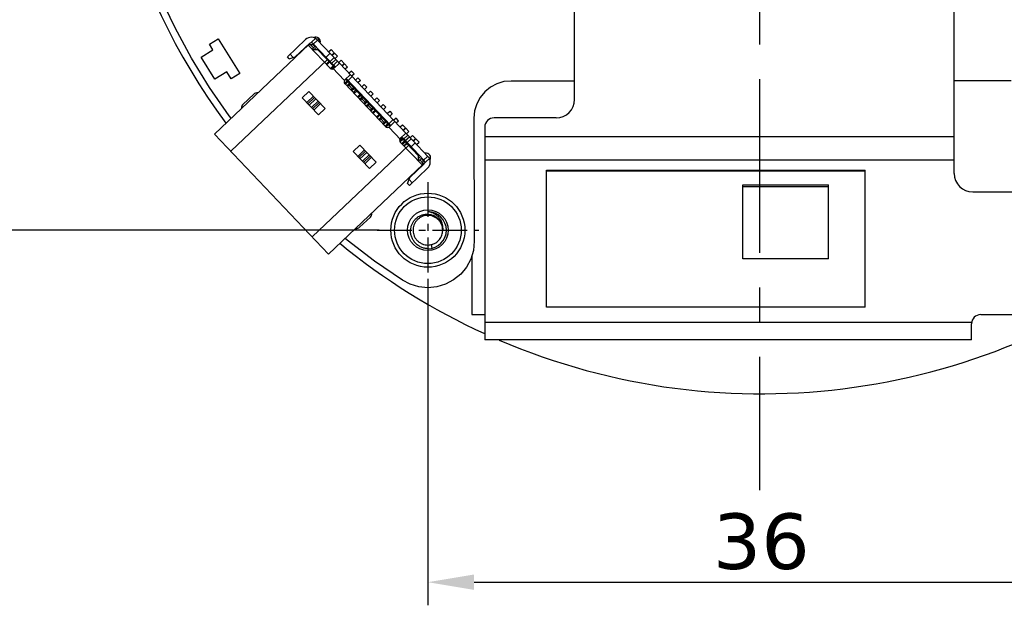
# Model space of a CAD drawing. Header units: millimetres. Extents: x 525 to 788, y 277 to 384.
# Tile 5 of 130: x 692 to 746, y 277 to 309. Entities that reach past the tile are written whole.
import ezdxf

# ---------------------------------------------------------------- set-up
doc = ezdxf.new("R2010")
doc.units = ezdxf.units.MM
doc.header["$LTSCALE"] = 5
doc.header["$PDMODE"] = 3
doc.header["$PDSIZE"] = 0.3125
doc.linetypes.add('CENTER', pattern=[0.6, 0.375, -0.075, 0.075, -0.075])
doc.layers.get('0').update_dxf_attribs({"linetype": 'CONTINUOUS'})
doc.layers.get('Defpoints').update_dxf_attribs({"linetype": 'CONTINUOUS'})
doc.layers.add('dim', color=6, linetype='CONTINUOUS', lineweight=9)
doc.styles.add('Verdana', font='verdana.ttf', dxfattribs={"height": 3})
doc.dimstyles.new('aaaaaaaa 3.0', dxfattribs={"dimtxt": 3, "dimasz": 2.5, "dimexe": 1.25, "dimexo": 0.625, "dimtad": 1, "dimzin": 9, "dimdsep": 46, "dimtxsty": 'Verdana', "dimcen": 0, "dimazin": 0, "dimtfac": 1, "dimtofl": 0, "dimtmove": 0, "dimatfit": 3, "dimfxl": 1, "dimlwd": 25, "dimlwe": 25, "dimarcsym": 0})

# ---------------------------------------------------------------- blocks, each defined once
blk = doc.blocks.new('*D52')
at = {"layer": 'Defpoints', "color": 0}
for p in [(700.628, 338.061), (684.414, 297.363), (712.397, 297.363)]:
    blk.add_point(p, dxfattribs=at)
at = {"layer": 'dim', "color": 0, "lineweight": 25}
for p, q in [((700.003, 338.061), (683.164, 338.061)), ((684.414, 335.561), (684.414, 299.863)), ((711.772, 297.363), (683.164, 297.363))]:
    blk.add_line(p, q, dxfattribs=at)
at = {"layer": 'dim', "color": 0}
for points in [[(684.831, 335.561), (683.997, 335.561), (684.414, 338.061)], [(683.997, 299.863), (684.831, 299.863), (684.414, 297.363)]]:
    blk.add_solid(points, dxfattribs=at)
at = {"layer": 'dim', "color": 0, "insert": (682.228, 317.712), "char_height": 3, "attachment_point": 5, "rotation": 90, "style": 'Verdana'}
blk.add_mtext('40.7', dxfattribs=at)
blk = doc.blocks.new('*D53')
at = {"layer": 'Defpoints', "color": 0}
for p in [(714.397, 295.363), (750.397, 295.363), (750.397, 278.346)]:
    blk.add_point(p, dxfattribs=at)
at = {"layer": 'dim', "color": 0, "lineweight": 25}
for p, q in [((714.397, 294.738), (714.397, 277.096)), ((750.397, 294.738), (750.397, 277.096)), ((716.897, 278.346), (747.897, 278.346))]:
    blk.add_line(p, q, dxfattribs=at)
at = {"layer": 'dim', "color": 0}
for points in [[(716.897, 278.762), (716.897, 277.929), (714.397, 278.346)], [(747.897, 277.929), (747.897, 278.762), (750.397, 278.346)]]:
    blk.add_solid(points, dxfattribs=at)
at = {"layer": 'dim', "color": 0, "insert": (732.397, 280.533), "char_height": 3, "attachment_point": 5, "style": 'Verdana'}
blk.add_mtext('36', dxfattribs=at)

msp = doc.modelspace()

# ---------------------------------------------------------------- linework, layer by layer
at = {"color": 1, "linetype": 'CENTER', "ltscale": 5}
msp.add_line((732.296, 365.52), (732.296, 283.326), dxfattribs=at)
at = {"linetype": 'Continuous'}
for p, q in [((722.317, 304.433), (722.317, 312.423)), ((742.817, 300.433), (742.817, 312.423)), ((700.752, 308.299), (699.952, 309.977)), ((701.639, 306.665), (700.752, 308.299)), ((702.608, 307.412), (703.075, 307.703)), ((702.794, 307.115), (702.608, 307.412)), ((702.876, 302.558), (707.976, 307.397)), ((703.075, 307.703), (704.241, 305.837)), ((706.812, 306.735), (707.792, 307.664)), ((707.998, 307.446), (707.236, 306.723)), ((709.123, 306.115), (707.95, 307.351)), ((707.977, 307.398), (708.324, 307.728)), ((707.978, 307.397), (708.188, 307.392)), ((708.219, 307.214), (708.046, 307.395)), ((708.188, 307.392), (708.441, 307.633)), ((708.188, 307.392), (708.291, 307.283)), ((708.21, 307.441), (709.305, 306.287)), ((708.245, 307.239), (708.327, 307.317)), ((708.257, 307.78), (708.276, 307.748)), ((708.428, 307.647), (709.522, 306.494)), ((702.158, 306.717), (702.794, 307.115)), ((706.957, 306.872), (707.129, 306.691)), ((707.344, 306.798), (707.331, 306.813)), ((707.439, 306.916), (707.453, 306.902)), ((708.16, 307.131), (708.442, 307.123)), ((708.245, 307.239), (708.219, 307.214)), ((708.266, 307.128), (708.392, 307.248)), ((709.367, 306.148), (708.442, 307.123)), ((708.719, 306.904), (708.683, 306.869)), ((709.116, 306.922), (708.899, 306.715)), ((709.04, 307.002), (709.17, 307.124)), ((709.335, 306.95), (709.17, 307.124)), ((709.335, 306.95), (709.206, 306.827)), ((709.219, 306.813), (709.349, 306.936)), ((709.514, 306.762), (709.349, 306.936)), ((702.611, 305.08), (701.639, 306.665)), ((702.9, 305.53), (702.158, 306.717)), ((708.965, 306.572), (703.757, 301.63)), ((706.916, 306.626), (706.812, 306.735)), ((706.916, 306.626), (707.236, 306.723)), ((708.908, 306.342), (709.053, 306.48)), ((708.949, 306.298), (709.094, 306.436)), ((709.337, 306.689), (709.119, 306.482)), ((709.434, 306.587), (709.216, 306.38)), ((709.305, 306.287), (709.522, 306.494)), ((709.607, 306.367), (709.335, 306.11)), ((709.514, 306.762), (709.385, 306.639)), ((709.72, 306.544), (709.591, 306.421)), ((709.625, 306.385), (713.205, 302.613)), ((709.72, 306.544), (709.885, 306.37)), ((709.756, 306.247), (709.885, 306.37)), ((709.77, 306.233), (709.899, 306.355)), ((710.064, 306.181), (709.899, 306.355)), ((703.536, 305.928), (702.9, 305.53)), ((703.774, 305.546), (703.536, 305.928)), ((704.241, 305.837), (703.774, 305.546)), ((709.135, 306.106), (709.279, 306.242)), ((709.32, 306.198), (709.191, 306.076)), ((709.247, 306.13), (709.89, 305.452)), ((709.92, 305.493), (710.211, 305.768)), ((710.064, 306.181), (709.935, 306.059)), ((710.271, 305.964), (710.142, 305.841)), ((710.409, 305.819), (710.271, 305.964)), ((710.279, 305.696), (710.409, 305.819)), ((709.903, 305.298), (710.046, 305.433)), ((712.118, 302.96), (709.915, 305.281)), ((709.942, 305.252), (710.087, 305.39)), ((712.366, 302.989), (709.957, 305.528)), ((709.993, 305.562), (712.402, 303.023)), ((710.025, 305.165), (710.17, 305.303)), ((710.211, 305.259), (710.066, 305.121)), ((710.314, 305.66), (710.096, 305.453)), ((710.139, 305.19), (710.318, 305.002)), ((710.486, 305.478), (710.615, 305.601)), ((710.615, 305.601), (710.753, 305.456)), ((710.753, 305.456), (710.624, 305.333)), ((710.959, 305.238), (710.83, 305.116)), ((711.097, 305.093), (710.959, 305.238)), ((718.125, 305.278), (717.777, 305.092)), ((718.502, 305.392), (718.125, 305.278)), ((718.894, 305.421), (718.502, 305.392)), ((722.317, 305.423), (718.894, 305.421)), ((745.894, 305.431), (742.817, 305.43)), ((703.664, 303.548), (702.611, 305.08)), ((704.995, 304.713), (704.414, 304.163)), ((707.603, 304.521), (707.966, 304.865)), ((707.966, 304.865), (708.847, 303.937)), ((710.245, 304.933), (710.39, 305.071)), ((710.432, 305.027), (710.287, 304.889)), ((710.369, 304.802), (710.514, 304.94)), ((710.41, 304.759), (710.556, 304.896)), ((710.589, 304.57), (710.735, 304.708)), ((710.631, 304.527), (710.776, 304.664)), ((710.968, 304.971), (711.097, 305.093)), ((711.174, 304.753), (711.303, 304.876)), ((711.303, 304.876), (711.441, 304.731)), ((711.441, 304.731), (711.312, 304.608)), ((717.473, 304.842), (717.223, 304.538)), ((717.777, 305.092), (717.473, 304.842)), ((708.484, 303.592), (707.603, 304.521)), ((708.218, 304.6), (707.855, 304.256)), ((707.916, 304.191), (708.279, 304.536)), ((708.342, 304.469), (707.979, 304.125)), ((708.108, 303.989), (708.471, 304.333)), ((708.534, 304.266), (708.171, 303.922)), ((708.232, 303.858), (708.595, 304.202)), ((710.713, 304.44), (710.858, 304.577)), ((710.9, 304.534), (710.755, 304.396)), ((710.827, 304.465), (711.006, 304.276)), ((710.934, 304.207), (711.079, 304.345)), ((711.12, 304.302), (710.975, 304.164)), ((711.058, 304.077), (711.203, 304.215)), ((711.244, 304.171), (711.099, 304.033)), ((711.518, 304.39), (711.648, 304.513)), ((711.785, 304.368), (711.648, 304.513)), ((711.785, 304.368), (711.656, 304.245)), ((711.992, 304.15), (711.863, 304.028)), ((712.13, 304.005), (711.992, 304.15)), ((717.037, 304.19), (716.923, 303.813)), ((717.223, 304.538), (717.037, 304.19)), ((708.847, 303.937), (708.484, 303.592)), ((711.171, 304.102), (711.35, 303.914)), ((711.278, 303.845), (711.423, 303.982)), ((711.464, 303.939), (711.319, 303.801)), ((711.402, 303.714), (711.547, 303.852)), ((711.443, 303.671), (711.588, 303.808)), ((711.622, 303.482), (711.767, 303.62)), ((712, 303.882), (712.13, 304.005)), ((712.207, 303.665), (712.336, 303.788)), ((712.336, 303.788), (712.474, 303.642)), ((712.474, 303.642), (712.344, 303.52)), ((716.923, 303.813), (716.884, 303.421)), ((703.771, 303.408), (703.664, 303.548)), ((711.663, 303.439), (711.808, 303.576)), ((711.746, 303.352), (711.891, 303.489)), ((711.932, 303.446), (711.787, 303.308)), ((711.86, 303.377), (712.039, 303.188)), ((711.966, 303.119), (712.111, 303.257)), ((712.153, 303.214), (712.007, 303.076)), ((712.09, 302.989), (712.235, 303.127)), ((712.134, 302.948), (712.276, 303.083)), ((712.299, 303.132), (712.517, 303.338)), ((712.62, 303.23), (712.33, 302.954)), ((712.68, 303.425), (712.551, 303.302)), ((712.818, 303.28), (712.68, 303.425)), ((712.689, 303.157), (712.818, 303.28)), ((712.895, 302.94), (713.024, 303.062)), ((713.024, 303.062), (713.19, 302.888)), ((716.884, 303.421), (716.894, 296.763)), ((721.317, 303.433), (717.971, 303.433)), ((702.876, 302.558), (709.03, 296.073)), ((712.287, 302.926), (712.934, 302.245)), ((712.915, 302.338), (713.186, 302.595)), ((713.19, 302.888), (713.06, 302.765)), ((713.203, 302.874), (713.074, 302.751)), ((713.369, 302.699), (713.203, 302.874)), ((713.239, 302.577), (713.369, 302.699)), ((717.471, 302.933), (717.471, 291.433)), ((712.875, 302.19), (713.006, 302.314)), ((713.047, 302.271), (712.903, 302.134)), ((714.082, 300.889), (712.909, 302.126)), ((713.88, 301.393), (712.955, 302.368)), ((712.985, 302.046), (713.13, 302.184)), ((713.171, 302.14), (713.026, 302.002)), ((713.308, 302.504), (713.091, 302.298)), ((713.091, 302.298), (714.185, 301.144)), ((713.249, 302.058), (713.104, 301.921)), ((713.269, 302.037), (713.124, 301.899)), ((713.179, 302.205), (713.397, 302.411)), ((713.276, 302.103), (713.493, 302.309)), ((714.403, 301.351), (713.308, 302.504)), ((713.446, 302.359), (713.575, 302.482)), ((713.714, 302.077), (713.497, 301.87)), ((713.737, 302.311), (713.575, 302.482)), ((713.608, 302.189), (713.737, 302.311)), ((713.618, 302.178), (713.747, 302.301)), ((713.919, 302.119), (713.747, 302.301)), ((713.79, 301.997), (713.919, 302.119)), ((717.471, 302.433), (742.817, 302.433)), ((708.149, 297.002), (713.357, 301.944)), ((710.356, 301.62), (710.719, 301.964)), ((711.238, 300.691), (710.356, 301.62)), ((710.971, 301.698), (710.608, 301.354)), ((710.669, 301.29), (711.032, 301.634)), ((710.719, 301.964), (711.601, 301.035)), ((711.095, 301.568), (710.732, 301.224)), ((713.639, 301.647), (713.676, 301.681)), ((710.862, 301.087), (711.225, 301.431)), ((711.288, 301.365), (710.925, 301.021)), ((710.986, 300.956), (711.349, 301.301)), ((711.601, 301.035), (711.238, 300.691)), ((713.418, 300.21), (714.18, 300.932)), ((713.88, 301.393), (713.873, 301.11)), ((714.003, 301.337), (713.876, 301.216)), ((713.959, 301.165), (713.986, 301.189)), ((714.131, 300.983), (713.959, 301.165)), ((714.068, 301.268), (713.986, 301.189)), ((714.032, 301.233), (714.135, 301.125)), ((714.13, 300.915), (714.135, 301.125)), ((714.478, 301.243), (714.131, 300.914)), ((714.135, 301.125), (714.389, 301.365)), ((742.817, 301.144), (717.471, 301.144)), ((714.129, 300.912), (709.03, 296.073)), ((713.407, 299.785), (714.386, 300.715)), ((713.607, 300.417), (713.621, 300.402)), ((720.805, 300.606), (738.016, 300.606)), ((720.805, 293.205), (720.805, 300.606)), ((720.805, 300.568), (738.016, 300.568)), ((738.016, 293.205), (738.016, 300.606)), ((713.304, 299.894), (713.418, 300.21)), ((713.407, 299.785), (713.304, 299.894)), ((713.38, 300.105), (713.552, 299.923)), ((713.512, 300.299), (713.498, 300.314)), ((731.402, 299.81), (736.035, 299.81)), ((731.402, 295.824), (731.402, 299.81)), ((731.402, 299.721), (736.035, 299.721)), ((736.035, 295.824), (736.035, 299.81)), ((743.817, 299.433), (746.025, 299.433)), ((710.713, 297.525), (711.293, 298.076)), ((710.045, 296.823), (709.927, 296.924)), ((711.52, 295.691), (710.045, 296.823)), ((716.894, 296.763), (716.858, 296.273)), ((714.575, 296.583), (714.62, 296.388)), ((716.858, 296.273), (716.715, 295.801)), ((713.025, 294.66), (711.52, 295.691)), ((716.715, 295.801), (716.483, 295.367)), ((716.776, 296), (716.776, 292.803)), ((736.035, 295.824), (731.402, 295.824)), ((716.483, 295.367), (716.17, 294.986)), ((713.433, 294.442), (713.025, 294.66)), ((715.79, 294.674), (715.355, 294.442)), ((716.17, 294.986), (715.79, 294.674)), ((713.904, 294.299), (713.433, 294.442)), ((714.394, 294.251), (713.904, 294.299)), ((714.884, 294.299), (714.394, 294.251)), ((715.355, 294.442), (714.884, 294.299)), ((738.016, 293.205), (720.805, 293.205)), ((716.776, 292.803), (717.471, 292.803)), ((744.256, 292.803), (748.016, 292.803)), ((717.471, 292.393), (743.764, 292.393)), ((743.756, 291.433), (743.756, 292.303)), ((743.756, 291.433), (717.471, 291.433))]:
    msp.add_line(p, q, dxfattribs=at)
at = {"color": 1, "linetype": 'CENTER'}
for p, q in [((714.397, 299.962), (714.397, 294.763)), ((711.652, 297.363), (717.142, 297.363))]:
    msp.add_line(p, q, dxfattribs=at)
at = {"linetype": 'Continuous'}
for radius in [2, 1.8, 1.1]:
    msp.add_circle((714.397, 297.363), radius, dxfattribs=at)
for centre, radius, start, end in [((732.397, 324.423), 35.9, 323.5829, 216.3585), ((708.101, 307.337), 0.45, 43.5006, 133.5006), ((708.101, 307.337), 0.15, 43.5006, 133.5006), ((708.344, 307.547), 0.25, 345.4806, 115.8073), ((744.332, 329.452), 41.934, 211.1538, 211.2973), ((745.256, 330.013), 43.015, 211.2976, 211.5006), ((707.721, 307.363), 0.15, 283.5965, 313.5006), ((707.473, 306.721), 0.25, 180.0543, 187.6831), ((709.232, 306.218), 0.15, 223.5006, 313.5006), ((710.024, 305.384), 0.15, 133.5006, 223.5006), ((705.167, 304.532), 0.25, 79.2543, 133.5), ((704.586, 303.981), 0.25, 133.5, 187.694), ((721.317, 304.433), 1, 270, 0), ((717.971, 302.933), 0.5, 90, 180), ((712.226, 303.063), 0.15, 223.5006, 313.5006), ((713.018, 302.229), 0.15, 133.5006, 223.5006), ((714.298, 301.272), 0.25, 331.3104, 101.5015), ((714.076, 301.041), 0.15, 313.5006, 43.5006), ((714.076, 301.041), 0.45, 313.5006, 43.5006), ((714.082, 300.661), 0.15, 133.5006, 163.4047), ((743.817, 300.433), 1, 180, 270), ((713.428, 300.446), 0.25, 259.2654, 266.969), ((711.121, 298.257), 0.25, 313.5, 7.6715), ((714.397, 297.363), 1, 270, 90), ((714.396, 297.366), 0.797, 91.798, 99.1713), ((710.541, 297.707), 0.25, 259.2768, 313.5), ((732.397, 324.423), 35.9, 230.6695, 245.4153), ((714.398, 297.356), 0.793, 275.5058, 282.9161), ((732.397, 324.423), 35.9, 246.7865, 309.2712), ((744.256, 292.303), 0.5, 90, 180)]:
    msp.add_arc(centre, radius, start, end, dxfattribs=at)
for points, knots in [([(707.978, 307.397), (707.973, 307.392), (707.964, 307.382), (707.955, 307.37), (707.951, 307.362), (707.949, 307.358), (707.948, 307.354), (707.949, 307.352), (707.95, 307.351)], [0, 0, 0, 0, 0.396321, 0.692163, 0.801155, 0.885392, 0.948568, 1, 1, 1, 1]), ([(708.219, 307.214), (708.209, 307.204), (708.195, 307.19), (708.178, 307.172), (708.169, 307.161), (708.162, 307.151), (708.158, 307.143), (708.157, 307.135), (708.159, 307.132), (708.16, 307.13)], [0, 0, 0, 0, 0.391605, 0.554743, 0.692595, 0.80377, 0.888559, 0.950386, 1, 1, 1, 1]), ([(709.335, 306.11), (709.342, 306.117), (709.355, 306.13), (709.372, 306.151), (709.379, 306.17), (709.38, 306.185), (709.376, 306.2), (709.366, 306.219), (709.348, 306.241), (709.327, 306.264), (709.312, 306.279), (709.305, 306.287)], [0, 0, 0, 0, 0.13821, 0.258983, 0.36186, 0.41059, 0.460693, 0.572189, 0.70245, 0.847423, 1, 1, 1, 1]), ([(709.607, 306.367), (709.609, 306.369), (709.613, 306.376), (709.611, 306.388), (709.604, 306.401), (709.594, 306.416), (709.579, 306.433), (709.562, 306.452), (709.542, 306.473), (709.529, 306.487), (709.522, 306.494)], [0, 0, 0, 0, 0.058254, 0.124883, 0.214677, 0.331935, 0.474564, 0.637732, 0.81542, 1, 1, 1, 1]), ([(713.308, 302.504), (713.301, 302.511), (713.288, 302.525), (713.269, 302.546), (713.251, 302.564), (713.234, 302.58), (713.219, 302.591), (713.207, 302.599), (713.195, 302.601), (713.189, 302.598), (713.186, 302.595)], [0, 0, 0, 0, 0.18458, 0.362276, 0.525448, 0.668067, 0.785326, 0.875135, 0.941753, 1, 1, 1, 1]), ([(713.091, 302.298), (713.083, 302.306), (713.068, 302.322), (713.046, 302.344), (713.025, 302.363), (713.004, 302.376), (712.981, 302.38), (712.958, 302.372), (712.937, 302.357), (712.922, 302.344), (712.915, 302.338)], [0, 0, 0, 0, 0.152602, 0.297784, 0.428103, 0.539743, 0.638055, 0.740995, 0.861835, 1, 1, 1, 1]), ([(713.872, 301.111), (713.874, 301.109), (713.878, 301.107), (713.885, 301.108), (713.893, 301.112), (713.903, 301.118), (713.915, 301.127), (713.934, 301.142), (713.949, 301.155), (713.959, 301.165)], [0, 0, 0, 0, 0.049616, 0.111441, 0.196225, 0.307395, 0.445244, 0.608385, 1, 1, 1, 1]), ([(714.082, 300.889), (714.083, 300.889), (714.085, 300.888), (714.089, 300.888), (714.093, 300.889), (714.102, 300.893), (714.114, 300.902), (714.124, 300.91), (714.13, 300.915)], [0, 0, 0, 0, 0.051433, 0.114614, 0.198858, 0.307852, 0.603687, 1, 1, 1, 1]), ([(715.197, 297.363), (715.206, 297.421), (715.212, 297.541), (715.181, 297.718), (715.114, 297.884), (715.014, 298.033), (714.887, 298.16), (714.738, 298.26), (714.573, 298.33), (714.456, 298.355), (714.397, 298.363)], [0, 0, 0, 0, 0.124718, 0.249526, 0.374435, 0.499419, 0.624473, 0.749582, 0.874756, 1, 1, 1, 1]), ([(713.464, 297.363), (713.466, 297.42), (713.482, 297.533), (713.536, 297.695), (713.619, 297.845), (713.728, 297.976), (713.861, 298.084), (714.011, 298.166), (714.175, 298.217), (714.345, 298.236), (714.515, 298.221), (714.68, 298.173), (714.831, 298.093), (714.964, 297.985), (715.071, 297.851), (715.149, 297.699), (715.194, 297.534), (715.2, 297.419), (715.197, 297.363)], [0, 0, 0, 0, 0.062515, 0.125032, 0.187552, 0.250063, 0.312572, 0.375079, 0.437588, 0.500091, 0.562587, 0.625084, 0.687583, 0.750072, 0.812555, 0.87504, 0.937521, 1, 1, 1, 1]), ([(714.269, 298.153), (714.219, 298.144), (714.119, 298.118), (713.98, 298.051), (713.856, 297.959), (713.752, 297.844), (713.672, 297.712), (713.619, 297.567), (713.594, 297.414), (713.599, 297.26), (713.633, 297.109), (713.696, 296.968), (713.784, 296.841), (713.895, 296.734), (714.025, 296.649), (714.168, 296.591), (714.32, 296.562), (714.423, 296.562), (714.474, 296.567)], [0, 0, 0, 0, 0.062495, 0.124992, 0.187498, 0.250001, 0.312495, 0.374994, 0.4375, 0.500001, 0.562495, 0.624996, 0.687503, 0.750001, 0.812495, 0.874998, 0.937505, 1, 1, 1, 1]), ([(715.197, 297.363), (715.197, 297.416), (715.186, 297.523), (715.139, 297.677), (715.061, 297.818), (714.957, 297.941), (714.831, 298.041), (714.687, 298.114), (714.532, 298.157), (714.425, 298.164), (714.371, 298.162)], [0, 0, 0, 0, 0.125011, 0.250005, 0.374993, 0.499999, 0.625008, 0.749995, 0.87499, 1, 1, 1, 1]), ([(714.397, 296.363), (714.334, 296.366), (714.208, 296.383), (714.027, 296.445), (713.862, 296.54), (713.718, 296.666), (713.602, 296.817), (713.517, 296.988), (713.468, 297.172), (713.461, 297.3), (713.464, 297.363)], [0, 0, 0, 0, 0.125009, 0.250013, 0.375026, 0.500022, 0.625013, 0.750013, 0.875009, 1, 1, 1, 1]), ([(714.575, 296.583), (714.597, 296.588), (714.64, 296.6), (714.724, 296.631), (714.864, 296.704), (715.035, 296.854), (715.144, 297.055), (715.183, 297.207), (715.195, 297.296), (715.197, 297.34), (715.197, 297.363)], [0, 0, 0, 0, 0.062658, 0.125312, 0.25051, 0.500006, 0.749502, 0.874702, 0.937355, 1, 1, 1, 1])]:
    msp.add_open_spline(points, degree=3, knots=knots, dxfattribs=at)

# ---------------------------------------------------------------- dimensions: what is measured, and where the dimension line sits
at = {"layer": 'dim'}
dim = msp.add_linear_dim(base=(684.414, 297.363), p1=(700.628, 338.061), p2=(712.397, 297.363), angle=90, dimstyle='aaaaaaaa 3.0', dxfattribs=at)
dim.commit()
dim.dimension.update_dxf_attribs({"geometry": '*D52', "text_midpoint": (684.414, 317.712), "dimtype": 160})
dim = msp.add_linear_dim(base=(750.397, 278.346), p1=(714.397, 295.363), p2=(750.397, 295.363), dimstyle='aaaaaaaa 3.0', dxfattribs=at)
dim.commit()
dim.dimension.update_dxf_attribs({"geometry": '*D53', "text_midpoint": (732.397, 280.533)})

doc.saveas('drawing.dxf')
